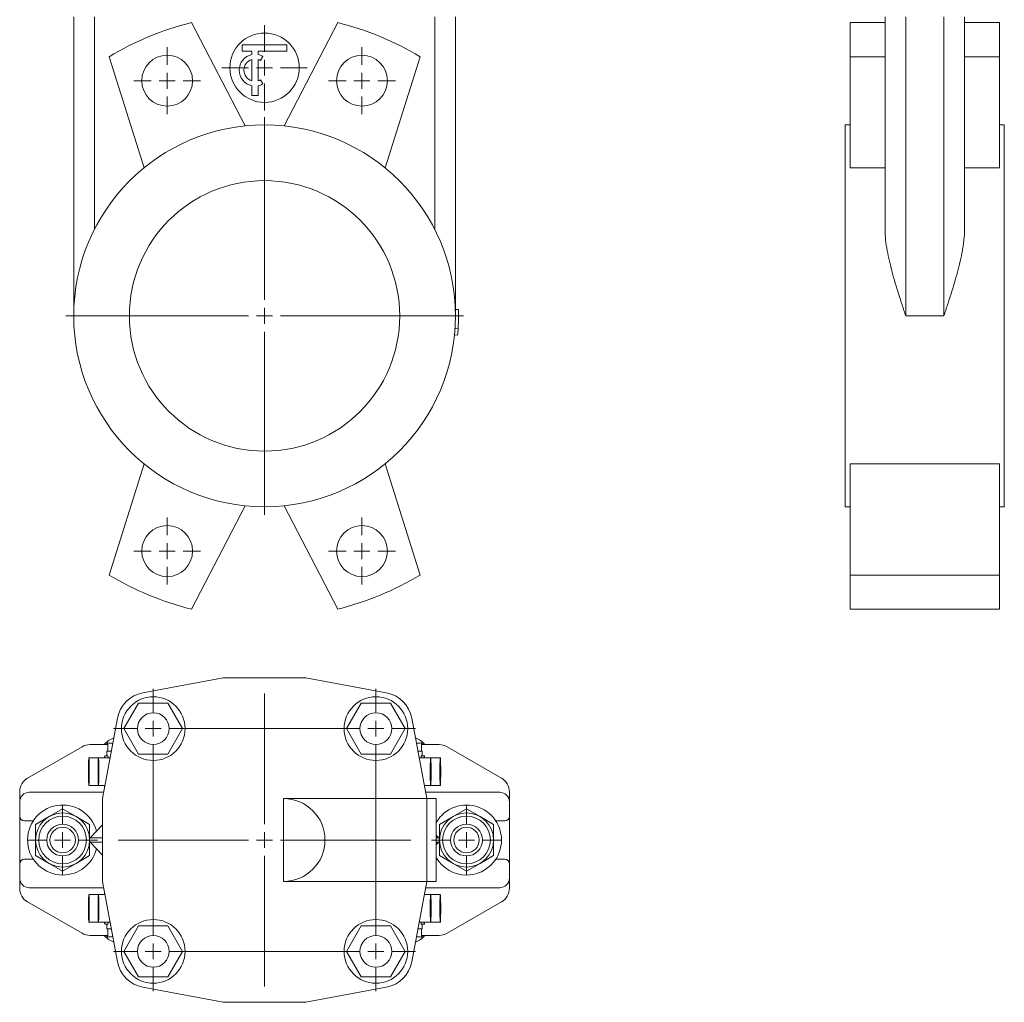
# Model space of a CAD drawing. Header units: millimetres. Extents: x -29 to 307, y 19 to 727.
# Tile 1 of 3: x -29 to 281, y 19 to 328. Entities that reach past the tile are written whole.
import ezdxf

# ---------------------------------------------------------------- set-up
doc = ezdxf.new("R2010")
doc.units = ezdxf.units.MM

# ---------------------------------------------------------------- blocks, each defined once
blk = doc.blocks.new('SW_CENTERMARKSYMBOL_0')
at = {"color": 0, "linetype": 'Continuous', "lineweight": 0}
for p, q in [((0, 5), (0, 62.5)), ((-5, 0), (-62.5, 0)), ((0, 0), (-2.5, 0)), ((0, 0), (0, 2.5)), ((0, 0), (0, -2.5)), ((0, 0), (2.5, 0)), ((5, 0), (62.5, 0)), ((0, -5), (0, -62.5))]:
    blk.add_line(p, q, dxfattribs=at)
blk = doc.blocks.new('SW_CENTERMARKSYMBOL_1')
at = {"color": 0, "linetype": 'Continuous', "lineweight": 0}
for p, q in [((0, 5), (0, 10.5)), ((-5, 0), (-10.5, 0)), ((0, 0), (-2.5, 0)), ((0, 0), (0, 2.5)), ((0, 0), (0, -2.5)), ((0, 0), (2.5, 0)), ((5, 0), (10.5, 0)), ((0, -5), (0, -10.5))]:
    blk.add_line(p, q, dxfattribs=at)
blk = doc.blocks.new('SW_CENTERMARKSYMBOL_2')
at = {"color": 0, "linetype": 'Continuous', "lineweight": 0}
for p, q in [((0, 5), (0, 10.5)), ((-5, 0), (-10.5, 0)), ((0, 0), (-2.5, 0)), ((0, 0), (0, 2.5)), ((0, 0), (0, -2.5)), ((0, 0), (2.5, 0)), ((5, 0), (10.5, 0)), ((0, -5), (0, -10.5))]:
    blk.add_line(p, q, dxfattribs=at)
blk = doc.blocks.new('SW_CENTERMARKSYMBOL_3')
at = {"color": 0, "linetype": 'Continuous', "lineweight": 0}
for p, q in [((0, 5), (0, 10.5)), ((-5, 0), (-10.5, 0)), ((0, 0), (-2.5, 0)), ((0, 0), (0, 2.5)), ((0, 0), (0, -2.5)), ((0, 0), (2.5, 0)), ((5, 0), (10.5, 0)), ((0, -5), (0, -10.5))]:
    blk.add_line(p, q, dxfattribs=at)
blk = doc.blocks.new('SW_CENTERMARKSYMBOL_4')
at = {"color": 0, "linetype": 'Continuous', "lineweight": 0}
for p, q in [((0, 5), (0, 10.5)), ((-5, 0), (-10.5, 0)), ((0, 0), (-2.5, 0)), ((0, 0), (0, 2.5)), ((0, 0), (0, -2.5)), ((0, 0), (2.5, 0)), ((5, 0), (10.5, 0)), ((0, -5), (0, -10.5))]:
    blk.add_line(p, q, dxfattribs=at)
blk = doc.blocks.new('SW_CENTERMARKSYMBOL_5')
at = {"color": 0, "linetype": 'Continuous', "lineweight": 0}
for p, q in [((0, 5), (0, 13.4)), ((-5, 0), (-13.4, 0)), ((0, 0), (-2.5, 0)), ((0, 0), (0, 2.5)), ((0, 0), (0, -2.5)), ((0, 0), (2.5, 0)), ((5, 0), (13.4, 0)), ((0, -5), (0, -13.4))]:
    blk.add_line(p, q, dxfattribs=at)
blk = doc.blocks.new('SW_CENTERMARKSYMBOL_12')
at = {"color": 0, "linetype": 'Continuous', "lineweight": 0}
for p, q in [((0, 5), (0, 11)), ((-5, 0), (-11, 0)), ((0, 0), (-2.5, 0)), ((0, 0), (0, 2.5)), ((0, 0), (0, -2.5)), ((0, 0), (2.5, 0)), ((5, 0), (11, 0)), ((0, -5), (0, -11))]:
    blk.add_line(p, q, dxfattribs=at)
blk = doc.blocks.new('SW_CENTERMARKSYMBOL_13')
at = {"color": 0, "linetype": 'Continuous', "lineweight": 0}
for p, q in [((0, 5), (0, 46)), ((-5, 0), (-46, 0)), ((0, 0), (-2.5, 0)), ((0, 0), (0, 2.5)), ((0, 0), (0, -2.5)), ((0, 0), (2.5, 0)), ((5, 0), (46, 0)), ((0, -5), (0, -46))]:
    blk.add_line(p, q, dxfattribs=at)
blk = doc.blocks.new('SW_CENTERMARKSYMBOL_14')
at = {"color": 0, "linetype": 'Continuous', "lineweight": 0}
for p, q in [((0, 5), (0, 11)), ((-5, 0), (-11, 0)), ((0, 0), (-2.5, 0)), ((0, 0), (0, 2.5)), ((0, 0), (0, -2.5)), ((0, 0), (2.5, 0)), ((5, 0), (11, 0)), ((0, -5), (0, -11))]:
    blk.add_line(p, q, dxfattribs=at)
blk = doc.blocks.new('SW_CENTERMARKSYMBOL_15')
at = {"color": 0, "linetype": 'Continuous', "lineweight": 0}
for p, q in [((0, 75), (0, 82.5)), ((70, 75), (70, 82.5)), ((0, 70), (0, 72.5)), ((70, 70), (70, 72.5)), ((-5, 70), (-12.5, 70)), ((0, 70), (-2.5, 70)), ((0, 70), (0, 67.5)), ((0, 70), (2.5, 70)), ((5, 70), (65, 70)), ((70, 70), (67.5, 70)), ((70, 70), (70, 67.5)), ((70, 70), (72.5, 70)), ((75, 70), (82.5, 70)), ((0, 5), (0, 65)), ((70, 5), (70, 65)), ((-5, 0), (-12.5, 0)), ((0, 0), (-2.5, 0)), ((0, 0), (0, 2.5)), ((0, 0), (0, -2.5)), ((0, 0), (2.5, 0)), ((5, 0), (65, 0)), ((70, 0), (67.5, 0)), ((70, 0), (70, 2.5)), ((70, 0), (70, -2.5)), ((70, 0), (72.5, 0)), ((75, 0), (82.5, 0)), ((0, -5), (0, -12.5)), ((70, -5), (70, -12.5))]:
    blk.add_line(p, q, dxfattribs=at)

msp = doc.modelspace()

# ---------------------------------------------------------------- linework, layer by layer
at = {"color": 7, "linetype": 'Continuous', "lineweight": 15}
for p, q in [((-11.78, 234.64), (-11.78, 328.64)), ((-5.28, 261.81), (-5.28, 328.64)), ((101.72, 261.81), (101.72, 328.64)), ((108.22, 234.64), (108.22, 328.64)), ((243.32, 261.81), (243.32, 328.64)), ((249.82, 234.64), (249.82, 328.64)), ((261.82, 234.64), (261.82, 328.64)), ((268.32, 261.81), (268.32, 328.64)), ((42.11, 294.33), (25.2, 326.81)), ((54.34, 294.33), (71.25, 326.81)), ((232.32, 326.81), (232.32, 316.1)), ((243.32, 326.81), (232.32, 326.81)), ((279.32, 326.81), (268.32, 326.81)), ((279.32, 326.81), (279.32, 316.1)), ((41.22, 319.88), (55.22, 319.88)), ((41.22, 317.88), (41.22, 319.88)), ((55.22, 319.88), (55.22, 317.88)), ((-0.67, 316.1), (10.34, 281.17)), ((44.22, 317.88), (41.22, 317.88)), ((44.22, 316.78), (44.22, 317.88)), ((55.22, 317.88), (46.22, 317.88)), ((46.22, 316.78), (46.22, 317.88)), ((47.72, 316.21), (46.97, 314.91)), ((97.12, 316.1), (86.11, 281.17)), ((243.32, 316.1), (232.32, 316.1)), ((232.32, 316.1), (232.32, 281.17)), ((279.32, 316.1), (268.32, 316.1)), ((279.32, 316.1), (279.32, 281.17)), ((44.22, 308.53), (44.22, 315.23)), ((46.22, 308.53), (46.22, 315.23)), ((44.22, 303.88), (44.22, 306.98)), ((46.22, 303.88), (46.22, 306.98)), ((47.72, 307.55), (46.97, 308.85)), ((44.22, 303.88), (46.22, 303.88)), ((232.32, 294.64), (230.82, 294.64)), ((230.82, 234.64), (230.82, 294.64)), ((280.82, 294.64), (279.32, 294.64)), ((280.82, 234.64), (280.82, 294.64)), ((243.32, 281.17), (232.32, 281.17)), ((279.32, 281.17), (268.32, 281.17)), ((108.19, 236.63), (109.19, 236.67)), ((108.22, 234.63), (109.22, 234.63)), ((230.82, 174.64), (230.82, 234.64)), ((261.82, 234.64), (249.82, 234.64)), ((280.82, 174.64), (280.82, 234.64)), ((108.09, 230.64), (109.09, 230.57)), ((107.92, 228.64), (108.92, 228.54)), ((-0.67, 153.19), (10.34, 188.11)), ((97.12, 153.19), (86.11, 188.11)), ((279.32, 188.11), (232.32, 188.11)), ((232.32, 153.19), (232.32, 188.11)), ((279.32, 153.19), (279.32, 188.11)), ((42.11, 174.96), (25.2, 142.48)), ((54.34, 174.96), (71.25, 142.48)), ((230.82, 174.64), (232.32, 174.64)), ((279.32, 174.64), (280.82, 174.64)), ((279.32, 153.19), (232.32, 153.19)), ((232.32, 142.48), (232.32, 153.19)), ((279.32, 142.48), (279.32, 153.19)), ((279.32, 142.48), (232.32, 142.48)), ((35.22, 120.92), (9.95, 116.18)), ((61.22, 120.92), (35.22, 120.92)), ((86.5, 116.18), (61.22, 120.92)), ((8.61, 112.92), (3.99, 104.92)), ((17.84, 112.92), (8.61, 112.92)), ((22.46, 104.92), (17.84, 112.92)), ((78.61, 112.92), (73.99, 104.92)), ((87.84, 112.92), (78.61, 112.92)), ((92.46, 104.92), (87.84, 112.92)), ((1.96, 108.19), (-2.78, 82.92)), ((99.22, 82.92), (94.49, 108.19)), ((3.99, 104.92), (8.61, 96.92)), ((17.84, 96.92), (22.46, 104.92)), ((73.99, 104.92), (78.61, 96.92)), ((87.84, 96.92), (92.46, 104.92)), ((-9.15, 99.25), (-26.28, 89.36)), ((-1.78, 99.92), (-6.65, 99.92)), ((-1.6, 99.92), (-1.78, 99.92)), ((-1.09, 99.92), (-1.6, 99.92)), ((-1.09, 99.92), (-1.09, 100.43)), ((-1.09, 97.86), (-1.09, 99.92)), ((97.54, 100.43), (97.54, 99.92)), ((97.54, 99.92), (97.54, 97.86)), ((98.05, 99.92), (97.54, 99.92)), ((98.05, 99.92), (98.23, 99.92)), ((103.1, 99.92), (98.23, 99.92)), ((122.72, 89.36), (105.6, 99.25)), ((-1.03, 96.42), (-2.03, 96.42)), ((-1.36, 96.42), (-1.36, 97.86)), ((-1.36, 97.86), (0.03, 97.86)), ((8.61, 96.92), (17.84, 96.92)), ((78.61, 96.92), (87.84, 96.92)), ((97.8, 97.86), (96.42, 97.86)), ((98.47, 96.42), (97.48, 96.42)), ((97.8, 96.42), (97.8, 97.86)), ((-7.09, 91.67), (-7.05, 93.51)), ((-7.05, 93.51), (-6.98, 93.26)), ((-4.01, 95.78), (-7.02, 95.78)), ((-6.98, 93.26), (-6.96, 91.16)), ((-4.07, 91.67), (-4.03, 93.51)), ((-4.03, 93.51), (-3.96, 93.26)), ((-0.36, 95.78), (-4.01, 95.78)), ((-3.96, 93.26), (-3.94, 91.16)), ((100.45, 95.78), (96.81, 95.78)), ((100.41, 93.26), (100.39, 91.16)), ((100.48, 93.51), (100.41, 93.26)), ((103.47, 95.78), (100.45, 95.78)), ((100.52, 91.67), (100.48, 93.51)), ((103.43, 93.26), (103.4, 91.16)), ((103.5, 93.51), (103.43, 93.26)), ((103.54, 91.67), (103.5, 93.51)), ((-7.06, 89.57), (-7.09, 91.67)), ((-6.96, 91.67), (-7.09, 91.67)), ((-6.96, 91.16), (-7, 89.32)), ((-4.05, 89.57), (-4.07, 91.67)), ((-3.94, 91.67), (-4.07, 91.67)), ((-3.94, 91.16), (-3.98, 89.32)), ((100.39, 91.67), (100.52, 91.67)), ((100.39, 91.16), (100.43, 89.32)), ((100.49, 89.57), (100.52, 91.67)), ((103.4, 91.16), (103.45, 89.32)), ((103.41, 91.67), (103.54, 91.67)), ((103.51, 89.57), (103.54, 91.67)), ((-7, 89.32), (-7.06, 89.57)), ((-6.99, 89.57), (-7.06, 89.57)), ((-7.02, 87.06), (-4.01, 87.06)), ((-3.98, 89.32), (-4.05, 89.57)), ((-3.97, 89.57), (-4.05, 89.57)), ((-4.01, 87.06), (-2, 87.06)), ((98.45, 87.06), (100.45, 87.06)), ((100.42, 89.57), (100.49, 89.57)), ((100.43, 89.32), (100.49, 89.57)), ((100.45, 87.06), (103.47, 87.06)), ((103.44, 89.57), (103.51, 89.57)), ((103.45, 89.32), (103.51, 89.57)), ((-28.78, 85.03), (-28.78, 81.92)), ((-2.4, 84.92), (-25.78, 84.92)), ((122.22, 84.92), (98.85, 84.92)), ((125.22, 81.92), (125.22, 85.03)), ((-28.78, 81.92), (-28.78, 77.42)), ((-2.78, 82.92), (-2.78, 56.92)), ((54.22, 56.92), (54.22, 82.92)), ((54.22, 82.92), (99.22, 82.92)), ((99.22, 82.92), (99.22, 56.92)), ((99.22, 82.92), (102.22, 82.92)), ((102.22, 82.92), (102.22, 56.92)), ((125.22, 77.42), (125.22, 81.92)), ((-28.78, 77.42), (-28.78, 62.42)), ((-19.53, 77.28), (-15.28, 79.73)), ((-15.28, 79.73), (-11.03, 77.28)), ((111.72, 79.73), (107.47, 77.28)), ((115.97, 77.28), (111.72, 79.73)), ((125.22, 62.42), (125.22, 77.42)), ((-27.28, 75.92), (-24.5, 75.92)), ((-23.78, 74.82), (-19.53, 77.28)), ((-23.78, 69.92), (-23.78, 74.82)), ((-11.03, 77.28), (-6.78, 74.82)), ((-6.78, 74.82), (-6.78, 69.92)), ((-6.59, 70.59), (-2.78, 74.72)), ((107.47, 77.28), (103.22, 74.82)), ((103.22, 74.82), (103.22, 69.92)), ((120.22, 74.82), (115.97, 77.28)), ((120.22, 69.92), (120.22, 74.82)), ((120.94, 75.92), (123.72, 75.92)), ((103.04, 70.59), (102.22, 71.47)), ((-23.78, 65.01), (-23.78, 69.92)), ((-6.78, 69.92), (-6.78, 65.01)), ((-2.78, 65.11), (-6.59, 69.24)), ((102.22, 68.36), (103.04, 69.24)), ((103.22, 69.92), (103.22, 65.01)), ((120.22, 65.01), (120.22, 69.92)), ((-28.78, 62.42), (-28.78, 57.92)), ((-24.5, 63.92), (-27.28, 63.92)), ((-19.53, 62.55), (-23.78, 65.01)), ((-15.28, 60.1), (-19.53, 62.55)), ((-11.03, 62.55), (-15.28, 60.1)), ((-6.78, 65.01), (-11.03, 62.55)), ((103.22, 65.01), (107.47, 62.55)), ((107.47, 62.55), (111.72, 60.1)), ((111.72, 60.1), (115.97, 62.55)), ((115.97, 62.55), (120.22, 65.01)), ((123.72, 63.92), (120.94, 63.92)), ((125.22, 57.92), (125.22, 62.42)), ((-28.78, 57.92), (-28.78, 54.8)), ((-2.78, 56.92), (1.96, 31.64)), ((54.22, 56.92), (99.22, 56.92)), ((94.49, 31.64), (99.22, 56.92)), ((99.22, 56.92), (102.22, 56.92)), ((125.22, 54.8), (125.22, 57.92)), ((-25.78, 54.92), (-2.4, 54.92)), ((-4.01, 52.78), (-7.02, 52.78)), ((-2, 52.78), (-4.01, 52.78)), ((100.45, 52.78), (98.45, 52.78)), ((98.85, 54.92), (122.22, 54.92)), ((103.47, 52.78), (100.45, 52.78)), ((-26.28, 50.47), (-9.15, 40.59)), ((-7.09, 48.67), (-7.05, 50.51)), ((-7.05, 50.51), (-6.98, 50.26)), ((-6.98, 50.26), (-6.96, 48.16)), ((-4.07, 48.67), (-4.03, 50.51)), ((-4.03, 50.51), (-3.96, 50.26)), ((-3.96, 50.26), (-3.94, 48.16)), ((100.41, 50.26), (100.39, 48.16)), ((100.48, 50.51), (100.41, 50.26)), ((100.52, 48.67), (100.48, 50.51)), ((103.43, 50.26), (103.4, 48.16)), ((103.5, 50.51), (103.43, 50.26)), ((103.54, 48.67), (103.5, 50.51)), ((105.6, 40.59), (122.72, 50.47)), ((-7.06, 46.57), (-7.09, 48.67)), ((-6.96, 48.67), (-7.09, 48.67)), ((-7, 46.32), (-7.06, 46.57)), ((-6.99, 46.57), (-7.06, 46.57)), ((-6.96, 48.16), (-7, 46.32)), ((-4.05, 46.57), (-4.07, 48.67)), ((-3.94, 48.67), (-4.07, 48.67)), ((-3.98, 46.32), (-4.05, 46.57)), ((-3.97, 46.57), (-4.05, 46.57)), ((-3.94, 48.16), (-3.98, 46.32)), ((100.39, 48.67), (100.52, 48.67)), ((100.39, 48.16), (100.43, 46.32)), ((100.42, 46.57), (100.49, 46.57)), ((100.43, 46.32), (100.49, 46.57)), ((100.49, 46.57), (100.52, 48.67)), ((103.4, 48.16), (103.45, 46.32)), ((103.41, 48.67), (103.54, 48.67)), ((103.44, 46.57), (103.51, 46.57)), ((103.45, 46.32), (103.51, 46.57)), ((103.51, 46.57), (103.54, 48.67)), ((-7.02, 44.06), (-4.01, 44.06)), ((-4.01, 44.06), (-0.36, 44.06)), ((-2.03, 43.42), (-1.03, 43.42)), ((-1.36, 41.97), (-1.36, 43.42)), ((96.81, 44.06), (100.45, 44.06)), ((97.48, 43.42), (98.47, 43.42)), ((97.8, 41.97), (97.8, 43.42)), ((100.45, 44.06), (103.47, 44.06)), ((-1.36, 41.97), (0.03, 41.97)), ((-1.09, 41.97), (-1.09, 39.92)), ((8.61, 42.92), (3.99, 34.92)), ((17.84, 42.92), (8.61, 42.92)), ((22.46, 34.92), (17.84, 42.92)), ((78.61, 42.92), (73.99, 34.92)), ((87.84, 42.92), (78.61, 42.92)), ((92.46, 34.92), (87.84, 42.92)), ((97.8, 41.97), (96.42, 41.97)), ((97.54, 39.92), (97.54, 41.97)), ((-6.65, 39.92), (-1.78, 39.92)), ((-1.6, 39.92), (-1.78, 39.92)), ((-1.09, 39.92), (-1.6, 39.92)), ((-1.09, 39.4), (-1.09, 39.92)), ((97.54, 39.4), (97.54, 39.92)), ((98.05, 39.92), (97.54, 39.92)), ((98.05, 39.92), (98.23, 39.92)), ((98.23, 39.92), (103.1, 39.92)), ((3.99, 34.92), (8.61, 26.92)), ((17.84, 26.92), (22.46, 34.92)), ((73.99, 34.92), (78.61, 26.92)), ((87.84, 26.92), (92.46, 34.92)), ((8.61, 26.92), (17.84, 26.92)), ((78.61, 26.92), (87.84, 26.92)), ((9.95, 23.65), (35.22, 18.92)), ((61.22, 18.92), (86.5, 23.65)), ((35.22, 18.92), (61.22, 18.92))]:
    msp.add_line(p, q, dxfattribs=at)
at = {"color": 8, "linetype": 'Continuous', "lineweight": 15}
for p, q in [((-6.59, 70.59), (-2.78, 70.59)), ((-6.59, 69.24), (-2.78, 69.24)), ((103.04, 70.59), (102.22, 70.59)), ((103.04, 69.24), (102.22, 69.24))]:
    msp.add_line(p, q, dxfattribs=at)
at = {"color": 7, "linetype": 'Continuous', "lineweight": 15, "flags": 128}
for points in [[(-2.1, 95.78), (-2.08, 96.13), (-2.04, 96.4), (-2, 96.31), (-1.96, 95.85), (-1.95, 95.78)], [(98.55, 95.78), (98.52, 96.13), (98.49, 96.4), (98.44, 96.31), (98.41, 95.85), (98.4, 95.78)], [(-6.89, 91.42), (-6.9, 90.19), (-6.91, 89.06), (-6.94, 88.12), (-6.97, 87.45), (-7.01, 87.1), (-7.04, 87.1), (-7.08, 87.45), (-7.11, 88.12), (-7.13, 89.06), (-7.15, 90.19), (-7.15, 91.42), (-7.15, 92.64), (-7.13, 93.77), (-7.11, 94.71), (-7.08, 95.38), (-7.04, 95.73), (-7.01, 95.73), (-6.97, 95.38), (-6.94, 94.71), (-6.91, 93.77), (-6.9, 92.64), (-6.89, 91.42)], [(-3.87, 91.42), (-3.88, 90.19), (-3.9, 89.06), (-3.92, 88.12), (-3.95, 87.45), (-3.99, 87.1), (-4.02, 87.1), (-4.06, 87.45), (-4.09, 88.12), (-4.11, 89.06), (-4.13, 90.19), (-4.14, 91.42), (-4.13, 92.64), (-4.11, 93.77), (-4.09, 94.71), (-4.06, 95.38), (-4.02, 95.73), (-3.99, 95.73), (-3.95, 95.38), (-3.92, 94.71), (-3.9, 93.77), (-3.88, 92.64), (-3.87, 91.42)], [(100.32, 91.42), (100.33, 90.19), (100.34, 89.06), (100.37, 88.12), (100.4, 87.45), (100.43, 87.1), (100.47, 87.1), (100.51, 87.45), (100.54, 88.12), (100.56, 89.06), (100.58, 90.19), (100.58, 91.42), (100.58, 92.64), (100.56, 93.77), (100.54, 94.71), (100.51, 95.38), (100.47, 95.73), (100.43, 95.73), (100.4, 95.38), (100.37, 94.71), (100.34, 93.77), (100.33, 92.64), (100.32, 91.42)], [(103.34, 91.42), (103.35, 90.19), (103.36, 89.06), (103.39, 88.12), (103.42, 87.45), (103.45, 87.1), (103.49, 87.1), (103.53, 87.45), (103.56, 88.12), (103.58, 89.06), (103.6, 90.19), (103.6, 91.42), (103.6, 92.64), (103.58, 93.77), (103.56, 94.71), (103.53, 95.38), (103.49, 95.73), (103.45, 95.73), (103.42, 95.38), (103.39, 94.71), (103.36, 93.77), (103.35, 92.64), (103.34, 91.42)], [(-2.07, 86.66), (-2.08, 86.7), (-2.1, 87.06)], [(98.52, 86.66), (98.52, 86.7), (98.55, 87.06)], [(-6.89, 48.42), (-6.9, 47.19), (-6.91, 46.06), (-6.94, 45.12), (-6.97, 44.45), (-7.01, 44.1), (-7.04, 44.1), (-7.08, 44.45), (-7.11, 45.12), (-7.13, 46.06), (-7.15, 47.19), (-7.15, 48.42), (-7.15, 49.64), (-7.13, 50.77), (-7.11, 51.71), (-7.08, 52.38), (-7.04, 52.73), (-7.01, 52.73), (-6.97, 52.38), (-6.94, 51.71), (-6.91, 50.77), (-6.9, 49.64), (-6.89, 48.42)], [(-3.87, 48.42), (-3.88, 47.19), (-3.9, 46.06), (-3.92, 45.12), (-3.95, 44.45), (-3.99, 44.1), (-4.02, 44.1), (-4.06, 44.45), (-4.09, 45.12), (-4.11, 46.06), (-4.13, 47.19), (-4.14, 48.42), (-4.13, 49.64), (-4.11, 50.77), (-4.09, 51.71), (-4.06, 52.38), (-4.02, 52.73), (-3.99, 52.73), (-3.95, 52.38), (-3.92, 51.71), (-3.9, 50.77), (-3.88, 49.64), (-3.87, 48.42)], [(-2.1, 52.78), (-2.08, 53.13), (-2.07, 53.17)], [(98.55, 52.78), (98.52, 53.13), (98.52, 53.17)], [(100.32, 48.42), (100.33, 47.19), (100.34, 46.06), (100.37, 45.12), (100.4, 44.45), (100.43, 44.1), (100.47, 44.1), (100.51, 44.45), (100.54, 45.12), (100.56, 46.06), (100.58, 47.19), (100.58, 48.42), (100.58, 49.64), (100.56, 50.77), (100.54, 51.71), (100.51, 52.38), (100.47, 52.73), (100.43, 52.73), (100.4, 52.38), (100.37, 51.71), (100.34, 50.77), (100.33, 49.64), (100.32, 48.42)], [(103.34, 48.42), (103.35, 47.19), (103.36, 46.06), (103.39, 45.12), (103.42, 44.45), (103.45, 44.1), (103.49, 44.1), (103.53, 44.45), (103.56, 45.12), (103.58, 46.06), (103.6, 47.19), (103.6, 48.42), (103.6, 49.64), (103.58, 50.77), (103.56, 51.71), (103.53, 52.38), (103.49, 52.73), (103.45, 52.73), (103.42, 52.38), (103.39, 51.71), (103.36, 50.77), (103.35, 49.64), (103.34, 48.42)], [(-1.95, 44.06), (-1.96, 43.98), (-2, 43.52), (-2.04, 43.43), (-2.08, 43.7), (-2.1, 44.06)], [(98.4, 44.06), (98.41, 43.98), (98.44, 43.52), (98.49, 43.43), (98.52, 43.7), (98.55, 44.06)]]:
    msp.add_lwpolyline(points, dxfattribs=at)
at = {"color": 7, "linetype": 'Continuous', "lineweight": 15}
for centre, radius in [((48.22, 312.64), 10.9), ((17.61, 308.55), 8), ((78.84, 308.55), 8), ((48.22, 234.64), 60), ((48.22, 234.64), 42.5), ((17.61, 160.73), 8), ((78.84, 160.73), 8), ((13.22, 104.92), 10), ((83.22, 104.92), 10), ((13.22, 104.92), 5), ((83.22, 104.92), 5), ((-15.28, 69.92), 8.5), ((-15.28, 69.92), 7.5), ((111.72, 69.92), 8.5), ((111.72, 69.92), 7.5), ((-15.28, 69.92), 5), ((111.72, 69.92), 5), ((-15.28, 69.92), 4), ((111.72, 69.92), 4), ((13.22, 34.92), 10), ((83.22, 34.92), 10), ((13.22, 34.92), 5), ((83.22, 34.92), 5)]:
    msp.add_circle(centre, radius, dxfattribs=at)
for centre, radius, start, end in [((48.22, 234.64), 95, 104.0255, 120.9745), ((48.22, 234.64), 95, 59.0255, 75.9745), ((45.22, 311.88), 5, 101.537, 258.463), ((45.22, 311.88), 5, 60, 78.463), ((45.22, 311.88), 3.5, 106.6015, 253.3985), ((45.22, 311.88), 3.5, 60, 73.3985), ((45.22, 311.88), 3.5, 286.6015, 300), ((45.22, 311.88), 5, 281.537, 300), ((48.22, 234.64), 61, 359.9905, 1.9003), ((48.22, 234.64), 61, 356.1707, 359.9905), ((48.22, 234.64), 61, 354.2609, 356.1707), ((48.22, 234.64), 95, 239.0255, 255.9745), ((48.22, 234.64), 95, 284.0255, 300.9745), ((11.79, 106.35), 10, 100.6197, 169.3803), ((84.66, 106.35), 10, 10.6197, 79.3803), ((-6.65, 94.92), 5, 90, 120), ((103.1, 94.92), 5, 60, 90), ((-4.16, 95.73), 3.21, 0.7585, 12.2849), ((100.61, 95.73), 3.21, 167.7151, 179.2415), ((-23.78, 85.03), 5, 120, 180), ((120.22, 85.03), 5, 0, 60), ((-25.78, 81.92), 3, 90, 180), ((122.22, 81.92), 3, 0, 90), ((-15.28, 69.92), 11, 14.7002, 270), ((54.22, 69.92), 13, 270, 90), ((111.72, 69.92), 11, 270, 149.7274), ((-27.28, 77.42), 1.5, 180, 270), ((123.72, 77.42), 1.5, 270, 0), ((-5.85, 69.92), 1, 137.2641, 157.2914), ((-5.85, 69.92), 1, 202.7086, 222.7359), ((102.3, 69.92), 1, 22.7086, 42.7359), ((102.3, 69.92), 1, 317.2641, 337.2914), ((-15.28, 69.92), 11, 270, 345.2998), ((-27.28, 62.42), 1.5, 90, 180), ((111.72, 69.92), 11, 210.2726, 270), ((123.72, 62.42), 1.5, 0, 90), ((-25.78, 57.92), 3, 180, 270), ((122.22, 57.92), 3, 270, 0), ((-23.78, 54.8), 5, 180, 240), ((120.22, 54.8), 5, 300, 0), ((-4.16, 44.1), 3.21, 347.7151, 359.2415), ((100.61, 44.1), 3.21, 180.7585, 192.2849), ((-6.65, 44.92), 5, 240, 270), ((103.1, 44.92), 5, 270, 300), ((11.79, 33.48), 10, 190.6197, 259.3803), ((84.66, 33.48), 10, 280.6197, 349.3803)]:
    msp.add_arc(centre, radius, start, end, dxfattribs=at)
for centre, major_axis, ratio, start_param, end_param in [((3.2, 94.92), (0, 7.5), 0.968549, 0.336541, 0.841069), ((3.99, 94.92), (7.5, 0), 0.999455, 2.315009, 2.411865), ((-49.68, 94.92), (71.73, 0), 0.104564, 0.796399, 0.826583), ((93.25, 94.92), (0, 7.5), 0.968549, 5.442117, 5.946644), ((146.13, 94.92), (71.73, 0), 0.104564, 2.315009, 2.345193), ((92.46, 94.92), (7.5, 0), 0.999455, 0.729728, 0.826583), ((3.2, 44.92), (0, 7.5), 0.968549, 2.300524, 2.805051), ((3.99, 44.92), (-7.5, 0), 0.999455, 0.729728, 0.826583), ((-49.68, 44.92), (71.73, 0), 0.104564, 5.456602, 5.486786), ((93.25, 44.92), (0, 7.5), 0.968549, 3.478134, 3.982661), ((146.13, 44.92), (71.73, 0), 0.104564, 3.937992, 3.968176), ((92.46, 44.92), (-7.5, 0), 0.999455, 2.315009, 2.411865)]:
    msp.add_ellipse(centre, major_axis=major_axis, ratio=ratio, start_param=start_param, end_param=end_param, dxfattribs=at)
for points, knots in [([(249.82, 234.64), (249.72, 234.93), (249.63, 235.22), (249.44, 235.8), (249.16, 236.66), (248.87, 237.52), (248.31, 239.25), (247.94, 240.39), (247.22, 242.68), (246.87, 243.83), (246.19, 246.12), (245.86, 247.27), (244.93, 250.69), (244.39, 252.94), (243.79, 256.29), (243.62, 257.4), (243.45, 259.07), (243.4, 259.62), (243.34, 260.72), (243.32, 261.27), (243.32, 261.81)], [0, 0, 0, 0, 0.03125, 0.03125, 0.0625, 0.125, 0.125, 0.25, 0.25, 0.375, 0.375, 0.5, 0.5, 0.75, 0.75, 0.875, 0.875, 0.9375, 0.9375, 1, 1, 1, 1]), ([(268.32, 261.81), (268.32, 260.73), (268.25, 259.63), (268.07, 257.97), (268, 257.42), (267.84, 256.3), (267.75, 255.74), (267.24, 252.92), (266.7, 250.66), (265.47, 246.13), (264.79, 243.86), (263.7, 240.41), (263.33, 239.26), (262.77, 237.53), (262.58, 236.95), (262.2, 235.8), (262.01, 235.22), (261.82, 234.64)], [0, 0, 0, 0, 0.125, 0.125, 0.1875, 0.1875, 0.25, 0.25, 0.5, 0.5, 0.75, 0.75, 0.875, 0.875, 0.9375, 0.9375, 1, 1, 1, 1])]:
    msp.add_open_spline(points, degree=3, knots=knots, dxfattribs=at)

# ---------------------------------------------------------------- block references
at = {"color": 7, "linetype": 'Continuous', "lineweight": 0}
for name, p in [('SW_CENTERMARKSYMBOL_5', (48.22, 312.64)), ('SW_CENTERMARKSYMBOL_1', (17.61, 308.55)), ('SW_CENTERMARKSYMBOL_2', (78.84, 308.55)), ('SW_CENTERMARKSYMBOL_0', (48.22, 234.64)), ('SW_CENTERMARKSYMBOL_3', (17.61, 160.73)), ('SW_CENTERMARKSYMBOL_4', (78.84, 160.73)), ('SW_CENTERMARKSYMBOL_15', (13.22, 34.92)), ('SW_CENTERMARKSYMBOL_13', (48.22, 69.92)), ('SW_CENTERMARKSYMBOL_12', (-15.28, 69.92)), ('SW_CENTERMARKSYMBOL_14', (111.72, 69.92))]:
    msp.add_blockref(name, p, dxfattribs=at)

doc.saveas('drawing.dxf')
